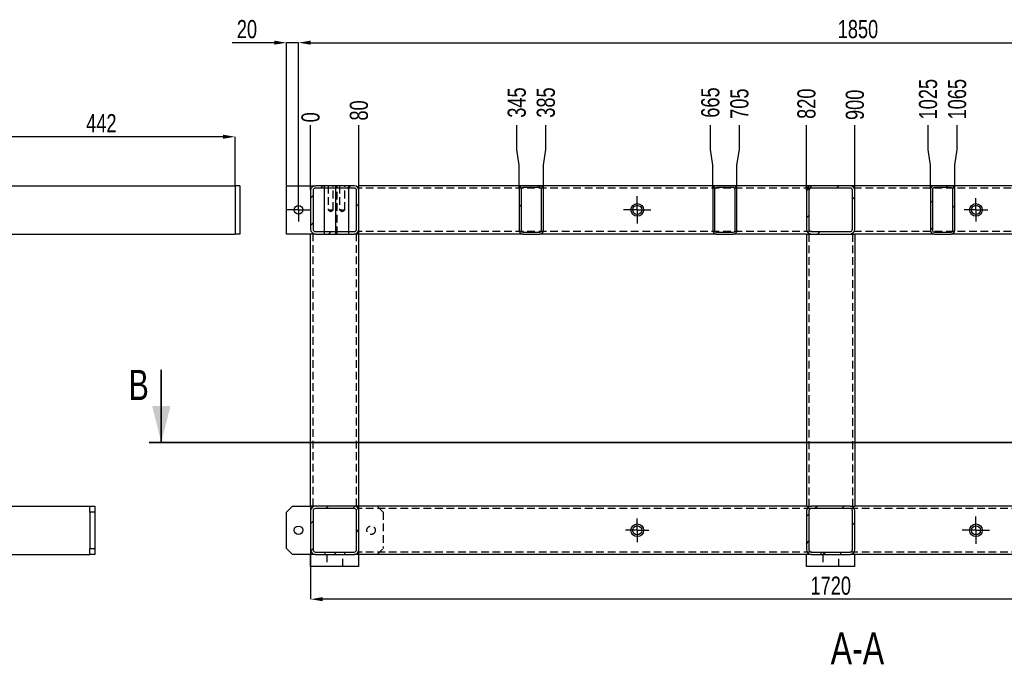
# Model space of a CAD drawing. Header units: millimetres. Extents: x 0 to 841, y 0 to 594.
# Tile 11 of 14: x 397 to 560, y 310 to 416. Entities that reach past the tile are written whole.
import ezdxf

# ---------------------------------------------------------------- set-up
doc = ezdxf.new("R2010")
doc.units = ezdxf.units.MM
doc.header["$PDSIZE"] = -1
doc.linetypes.add('CENTERX2', pattern=[20.32, 12.7, -2.54, 2.54, -2.54])
doc.linetypes.add('HIDDEN', pattern=[1.905, 1.27, -0.635])
for name, color, linetype in [('COTES', 1, 'Continuous'), ('NOTES', 6, 'Continuous'), ('TRAIT-FINS', 9, 'Continuous'), ('TRAIT-MIXTES', 3, 'CENTERX2'), ('TRAIT-TIRET', 2, 'HIDDEN')]:
    doc.layers.add(name, color=color, linetype=linetype)
doc.layers.add('TRAIT-FORT', color=4, linetype='Continuous', lineweight=25)
doc.styles.add('SLDTEXTSTYLE0', font='TXT', dxfattribs={"width": 0.75})
doc.dimstyles.new('SLDDIMSTYLE11', dxfattribs={"dimtxt": 3, "dimasz": 0.333333, "dimexe": 0, "dimexo": 0.0625, "dimgap": 0.75, "dimtad": 0, "dimtih": 1, "dimtoh": 1, "dimdec": 0, "dimlfac": 10, "dimrnd": 1e-09, "dimdsep": 46, "dimtxsty": 'SLDTEXTSTYLE0', "dimblk1": 'ORIGIN', "dimblk2": 'ORIGIN', "dimsah": 1, "dimcen": 0.09, "dimadec": 0, "dimazin": 2, "dimtfac": 1, "dimtdec": 0, "dimtofl": 0, "dimtmove": 0, "dimatfit": 3, "dimldrblk": 'ORIGIN', "dimfxl": 1, "dimfrac": 2, "dimtolj": 1, "dimtzin": 12, "dimarcsym": 0})
doc.dimstyles.new('SLDDIMSTYLE12', dxfattribs={"dimtxt": 3, "dimasz": 2, "dimexe": 0, "dimexo": 0.0625, "dimgap": 0.75, "dimtad": 0, "dimtih": 1, "dimtoh": 1, "dimdec": 0, "dimlfac": 10, "dimrnd": 1e-09, "dimzin": 12, "dimdsep": 46, "dimtxsty": 'SLDTEXTSTYLE0', "dimsah": 1, "dimcen": 0.09, "dimadec": 0, "dimazin": 3, "dimtfac": 1, "dimtdec": 0, "dimtofl": 0, "dimtmove": 0, "dimatfit": 3, "dimfxl": 1, "dimfrac": 2, "dimtolj": 1, "dimtzin": 12, "dimarcsym": 0})
doc.dimstyles.new('SLDDIMSTYLE2', dxfattribs={"dimtxt": 3, "dimasz": 2, "dimexe": 0, "dimexo": 0.0625, "dimgap": 0.75, "dimtad": 1, "dimdec": 0, "dimlfac": 10, "dimrnd": 1e-09, "dimzin": 12, "dimdsep": 46, "dimtxsty": 'SLDTEXTSTYLE0', "dimsah": 1, "dimcen": 0.09, "dimadec": 0, "dimazin": 3, "dimtfac": 1, "dimtdec": 0, "dimtofl": 0, "dimtmove": 0, "dimatfit": 3, "dimfxl": 1, "dimfrac": 2, "dimtolj": 1, "dimtzin": 12, "dimarcsym": 0})
doc.dimstyles.new('SLDDIMSTYLE3', dxfattribs={"dimtxt": 3, "dimasz": 2, "dimexe": 0, "dimexo": 0.0625, "dimgap": 0.75, "dimtad": 1, "dimdec": 0, "dimlfac": 10, "dimrnd": 1e-09, "dimzin": 12, "dimdsep": 46, "dimtxsty": 'SLDTEXTSTYLE0', "dimsah": 1, "dimcen": 0.09, "dimadec": 0, "dimazin": 3, "dimtfac": 1, "dimtdec": 0, "dimtmove": 0, "dimatfit": 0, "dimfxl": 1, "dimfrac": 2, "dimtolj": 1, "dimtzin": 12, "dimarcsym": 0})
pattern_1 = [(45, (0, 0), (-13.4704, 13.4704), []), (45, (4.49, 2e-323), (-13.4704, 13.4704), []), (45, (8.98, 4e-323), (-13.4704, 13.4704), []), (45, (13.47, 6e-323), (-13.4704, 13.4704), [])]

# ---------------------------------------------------------------- blocks, each defined once
blk = doc.blocks.new('_D_39')
at = {"layer": 'COTES', "color": 0, "lineweight": -2, "transparency": 16777216}
for p, q in [((388.58, 335.19), (388.58, 397.02)), ((430.78, 397.02), (390.58, 397.02)), ((432.78, 388.99), (432.78, 397.02))]:
    blk.add_line(p, q, dxfattribs=at)
at = {"layer": 'COTES', "color": 0, "transparency": 16777216}
for points in [[(390.58, 397.36), (390.58, 396.69), (388.58, 397.02)], [(430.78, 397.36), (430.78, 396.69), (432.78, 397.02)]]:
    blk.add_solid(points, dxfattribs=at)
at = {"layer": 'Defpoints', "color": 0, "transparency": 16777216}
for p in [(388.58, 397.02), (432.78, 388.93), (388.58, 335.13)]:
    blk.add_point(p, dxfattribs=at)
at = {"layer": 'COTES', "color": 0, "transparency": 16777216, "insert": (410.68, 400.77), "char_height": 3, "attachment_point": 2, "style": 'SLDTEXTSTYLE0'}
blk.add_mtext('\\A1;442', dxfattribs=at)
blk = doc.blocks.new('_D_43')
at = {"layer": 'COTES', "color": 0, "lineweight": -2, "transparency": 16777216}
blk.add_line((445.27, 388.19), (445.27, 398.93), dxfattribs=at)
at = {"layer": 'Defpoints', "color": 0, "transparency": 16777216}
for p in [(445.27, 398.93), (445.27, 388.13), (445.27, 388.13)]:
    blk.add_point(p, dxfattribs=at)
at = {"layer": 'COTES', "color": 0, "transparency": 16777216, "insert": (445.27, 400.24), "char_height": 3, "attachment_point": 5, "rotation": 90, "style": 'SLDTEXTSTYLE0'}
blk.add_mtext('\\A1;0', dxfattribs=at)
blk = doc.blocks.new('_Origin')
at = {"color": 0, "linetype": 'ByBlock', "lineweight": -2}
blk.add_line((0, 0), (-1, 0), dxfattribs=at)
blk.add_circle((0, 0), 0.5, dxfattribs=at)
blk = doc.blocks.new('_D_44')
at = {"layer": 'COTES', "color": 0, "lineweight": -2, "transparency": 16777216}
blk.add_line((453.27, 388.19), (453.27, 398.93), dxfattribs=at)
at = {"layer": 'Defpoints', "color": 0, "transparency": 16777216}
for p in [(453.27, 398.93), (445.27, 388.13), (453.27, 388.13)]:
    blk.add_point(p, dxfattribs=at)
at = {"layer": 'COTES', "color": 0, "transparency": 16777216, "insert": (453.27, 401.37), "char_height": 3, "attachment_point": 5, "rotation": 90, "style": 'SLDTEXTSTYLE0'}
blk.add_mtext('\\A1;80', dxfattribs=at)
blk = doc.blocks.new('_D_45')
at = {"layer": 'COTES', "color": 0, "lineweight": -2, "transparency": 16777216}
for p, q in [((479.37, 394.93), (479.37, 398.93)), ((479.77, 392.33), (479.37, 394.93)), ((479.77, 388.39), (479.77, 392.33))]:
    blk.add_line(p, q, dxfattribs=at)
at = {"layer": 'Defpoints', "color": 0, "transparency": 16777216}
for p in [(479.37, 398.93), (445.27, 388.13), (479.77, 388.33)]:
    blk.add_point(p, dxfattribs=at)
at = {"layer": 'COTES', "color": 0, "transparency": 16777216, "insert": (479.37, 402.68), "char_height": 3, "attachment_point": 5, "rotation": 90, "style": 'SLDTEXTSTYLE0'}
blk.add_mtext('\\A1;345', dxfattribs=at)
blk = doc.blocks.new('_D_46')
at = {"layer": 'COTES', "color": 0, "lineweight": -2, "transparency": 16777216}
for p, q in [((484.18, 394.93), (484.18, 398.93)), ((483.77, 392.33), (484.18, 394.93)), ((483.77, 388.39), (483.77, 392.33))]:
    blk.add_line(p, q, dxfattribs=at)
at = {"layer": 'Defpoints', "color": 0, "transparency": 16777216}
for p in [(484.18, 398.93), (445.27, 388.13), (483.77, 388.33)]:
    blk.add_point(p, dxfattribs=at)
at = {"layer": 'COTES', "color": 0, "transparency": 16777216, "insert": (484.18, 402.68), "char_height": 3, "attachment_point": 5, "rotation": 90, "style": 'SLDTEXTSTYLE0'}
blk.add_mtext('\\A1;385', dxfattribs=at)
blk = doc.blocks.new('_D_47')
at = {"layer": 'COTES', "color": 0, "lineweight": -2, "transparency": 16777216}
for p, q in [((511.37, 394.93), (511.37, 398.93)), ((511.77, 392.33), (511.37, 394.93)), ((511.77, 388.39), (511.77, 392.33))]:
    blk.add_line(p, q, dxfattribs=at)
at = {"layer": 'Defpoints', "color": 0, "transparency": 16777216}
for p in [(511.37, 398.93), (445.27, 388.13), (511.77, 388.33)]:
    blk.add_point(p, dxfattribs=at)
at = {"layer": 'COTES', "color": 0, "transparency": 16777216, "insert": (511.37, 402.68), "char_height": 3, "attachment_point": 5, "rotation": 90, "style": 'SLDTEXTSTYLE0'}
blk.add_mtext('\\A1;665', dxfattribs=at)
blk = doc.blocks.new('_D_48')
at = {"layer": 'COTES', "color": 0, "lineweight": -2, "transparency": 16777216}
for p, q in [((516.18, 394.93), (516.18, 398.93)), ((515.77, 392.33), (516.18, 394.93)), ((515.77, 388.39), (515.77, 392.33))]:
    blk.add_line(p, q, dxfattribs=at)
at = {"layer": 'Defpoints', "color": 0, "transparency": 16777216}
for p in [(516.18, 398.93), (445.27, 388.13), (515.77, 388.33)]:
    blk.add_point(p, dxfattribs=at)
at = {"layer": 'COTES', "color": 0, "transparency": 16777216, "insert": (516.18, 402.49), "char_height": 3, "attachment_point": 5, "rotation": 90, "style": 'SLDTEXTSTYLE0'}
blk.add_mtext('\\A1;705', dxfattribs=at)
blk = doc.blocks.new('_D_49')
at = {"layer": 'COTES', "color": 0, "lineweight": -2, "transparency": 16777216}
blk.add_line((527.27, 388.19), (527.27, 398.93), dxfattribs=at)
at = {"layer": 'Defpoints', "color": 0, "transparency": 16777216}
for p in [(527.27, 398.93), (445.27, 388.13), (527.27, 388.13)]:
    blk.add_point(p, dxfattribs=at)
at = {"layer": 'COTES', "color": 0, "transparency": 16777216, "insert": (527.27, 402.49), "char_height": 3, "attachment_point": 5, "rotation": 90, "style": 'SLDTEXTSTYLE0'}
blk.add_mtext('\\A1;820', dxfattribs=at)
blk = doc.blocks.new('_D_50')
at = {"layer": 'COTES', "color": 0, "lineweight": -2, "transparency": 16777216}
blk.add_line((535.27, 388.19), (535.27, 398.93), dxfattribs=at)
at = {"layer": 'Defpoints', "color": 0, "transparency": 16777216}
for p in [(535.27, 398.93), (445.27, 388.13), (535.27, 388.13)]:
    blk.add_point(p, dxfattribs=at)
at = {"layer": 'COTES', "color": 0, "transparency": 16777216, "insert": (535.27, 402.3), "char_height": 3, "attachment_point": 5, "rotation": 90, "style": 'SLDTEXTSTYLE0'}
blk.add_mtext('\\A1;900', dxfattribs=at)
blk = doc.blocks.new('_D_51')
at = {"layer": 'COTES', "color": 0, "lineweight": -2, "transparency": 16777216}
for p, q in [((547.37, 394.93), (547.37, 398.93)), ((547.77, 392.33), (547.37, 394.93)), ((547.77, 388.39), (547.77, 392.33))]:
    blk.add_line(p, q, dxfattribs=at)
at = {"layer": 'Defpoints', "color": 0, "transparency": 16777216}
for p in [(547.37, 398.93), (445.27, 388.13), (547.77, 388.33)]:
    blk.add_point(p, dxfattribs=at)
at = {"layer": 'COTES', "color": 0, "transparency": 16777216, "insert": (547.37, 403.24), "char_height": 3, "attachment_point": 5, "rotation": 90, "style": 'SLDTEXTSTYLE0'}
blk.add_mtext('\\A1;1025', dxfattribs=at)
blk = doc.blocks.new('_D_52')
at = {"layer": 'COTES', "color": 0, "lineweight": -2, "transparency": 16777216}
for p, q in [((552.18, 394.93), (552.18, 398.93)), ((551.77, 392.33), (552.18, 394.93)), ((551.77, 388.39), (551.77, 392.33))]:
    blk.add_line(p, q, dxfattribs=at)
at = {"layer": 'Defpoints', "color": 0, "transparency": 16777216}
for p in [(552.18, 398.93), (445.27, 388.13), (551.77, 388.33)]:
    blk.add_point(p, dxfattribs=at)
at = {"layer": 'COTES', "color": 0, "transparency": 16777216, "insert": (552.18, 403.24), "char_height": 3, "attachment_point": 5, "rotation": 90, "style": 'SLDTEXTSTYLE0'}
blk.add_mtext('\\A1;1065', dxfattribs=at)
blk = doc.blocks.new('_D_53')
at = {"layer": 'COTES', "color": 0, "lineweight": -2, "transparency": 16777216}
for p, q in [((577.87, 394.93), (577.87, 398.93)), ((578.27, 392.33), (577.87, 394.93)), ((578.27, 388.39), (578.27, 392.33))]:
    blk.add_line(p, q, dxfattribs=at)
at = {"layer": 'Defpoints', "color": 0, "transparency": 16777216}
for p in [(577.87, 398.93), (445.27, 388.13), (578.27, 388.33)]:
    blk.add_point(p, dxfattribs=at)
at = {"layer": 'COTES', "color": 0, "transparency": 16777216, "insert": (577.87, 403.24), "char_height": 3, "attachment_point": 5, "rotation": 90, "style": 'SLDTEXTSTYLE0'}
blk.add_mtext('\\A1;1330', dxfattribs=at)
blk = doc.blocks.new('_D_54')
at = {"layer": 'COTES', "color": 0, "lineweight": -2, "transparency": 16777216}
for p, q in [((582.68, 394.93), (582.68, 398.93)), ((582.27, 392.33), (582.68, 394.93)), ((582.27, 388.39), (582.27, 392.33))]:
    blk.add_line(p, q, dxfattribs=at)
at = {"layer": 'Defpoints', "color": 0, "transparency": 16777216}
for p in [(582.68, 398.93), (445.27, 388.13), (582.27, 388.33)]:
    blk.add_point(p, dxfattribs=at)
at = {"layer": 'COTES', "color": 0, "transparency": 16777216, "insert": (582.68, 403.24), "char_height": 3, "attachment_point": 5, "rotation": 90, "style": 'SLDTEXTSTYLE0'}
blk.add_mtext('\\A1;1370', dxfattribs=at)
blk = doc.blocks.new('_D_55')
at = {"layer": 'COTES', "color": 0, "lineweight": -2, "transparency": 16777216}
blk.add_line((618.27, 388.19), (618.27, 398.93), dxfattribs=at)
at = {"layer": 'Defpoints', "color": 0, "transparency": 16777216}
for p in [(618.27, 398.93), (445.27, 388.13), (618.27, 388.13)]:
    blk.add_point(p, dxfattribs=at)
at = {"layer": 'COTES', "color": 0, "transparency": 16777216, "insert": (618.27, 403.24), "char_height": 3, "attachment_point": 5, "rotation": 90, "style": 'SLDTEXTSTYLE0'}
blk.add_mtext('\\A1;1730', dxfattribs=at)
blk = doc.blocks.new('_D_56')
at = {"layer": 'COTES', "color": 0, "lineweight": -2, "transparency": 16777216}
blk.add_line((626.27, 388.19), (626.27, 398.93), dxfattribs=at)
at = {"layer": 'Defpoints', "color": 0, "transparency": 16777216}
for p in [(626.27, 398.93), (445.27, 388.13), (626.27, 388.13)]:
    blk.add_point(p, dxfattribs=at)
at = {"layer": 'COTES', "color": 0, "transparency": 16777216, "insert": (626.27, 402.87), "char_height": 3, "attachment_point": 5, "rotation": 90, "style": 'SLDTEXTSTYLE0'}
blk.add_mtext('\\A1;1810', dxfattribs=at)
blk = doc.blocks.new('_D_57')
at = {"layer": 'COTES', "color": 0, "lineweight": -2, "transparency": 16777216}
for p, q in [((445.27, 335.87), (445.27, 320.52)), ((617.27, 335.87), (617.27, 320.52)), ((615.27, 320.52), (447.27, 320.52))]:
    blk.add_line(p, q, dxfattribs=at)
at = {"layer": 'COTES', "color": 0, "transparency": 16777216}
for points in [[(447.27, 320.86), (447.27, 320.19), (445.27, 320.52)], [(615.27, 320.86), (615.27, 320.19), (617.27, 320.52)]]:
    blk.add_solid(points, dxfattribs=at)
at = {"layer": 'Defpoints', "color": 0, "transparency": 16777216}
for p in [(445.27, 335.93), (617.27, 335.93), (445.27, 320.52)]:
    blk.add_point(p, dxfattribs=at)
at = {"layer": 'COTES', "color": 0, "transparency": 16777216, "insert": (531.27, 324.27), "char_height": 3, "attachment_point": 2, "style": 'SLDTEXTSTYLE0'}
blk.add_mtext('\\A1;1720', dxfattribs=at)
blk = doc.blocks.new('_D_58')
at = {"layer": 'COTES', "color": 0, "lineweight": -2, "transparency": 16777216}
for p, q in [((443.27, 386.89), (443.27, 412.58)), ((445.27, 412.58), (626.27, 412.58)), ((628.27, 386.89), (628.27, 412.58))]:
    blk.add_line(p, q, dxfattribs=at)
at = {"layer": 'COTES', "color": 0, "transparency": 16777216}
for points in [[(445.27, 412.92), (445.27, 412.25), (443.27, 412.58)], [(626.27, 412.92), (626.27, 412.25), (628.27, 412.58)]]:
    blk.add_solid(points, dxfattribs=at)
at = {"layer": 'Defpoints', "color": 0, "transparency": 16777216}
for p in [(628.27, 412.58), (443.27, 386.83), (628.27, 386.83)]:
    blk.add_point(p, dxfattribs=at)
at = {"layer": 'COTES', "color": 0, "transparency": 16777216, "insert": (535.77, 416.33), "char_height": 3, "attachment_point": 2, "style": 'SLDTEXTSTYLE0'}
blk.add_mtext('\\A1;1850', dxfattribs=at)
blk = doc.blocks.new('_D_59')
at = {"layer": 'COTES', "color": 0, "lineweight": -2, "transparency": 16777216}
for p, q in [((439.27, 412.58), (432.31, 412.58)), ((441.27, 388.99), (441.27, 412.58)), ((443.27, 412.58), (441.27, 412.58)), ((443.27, 386.89), (443.27, 412.58)), ((445.27, 412.58), (447.27, 412.58))]:
    blk.add_line(p, q, dxfattribs=at)
at = {"layer": 'COTES', "color": 0, "transparency": 16777216}
for points in [[(439.27, 412.92), (439.27, 412.25), (441.27, 412.58)], [(445.27, 412.92), (445.27, 412.25), (443.27, 412.58)]]:
    blk.add_solid(points, dxfattribs=at)
at = {"layer": 'Defpoints', "color": 0, "transparency": 16777216}
for p in [(441.27, 412.58), (441.27, 388.93), (443.27, 386.83)]:
    blk.add_point(p, dxfattribs=at)
at = {"layer": 'COTES', "color": 0, "transparency": 16777216, "insert": (434.75, 416.33), "char_height": 3, "attachment_point": 2, "style": 'SLDTEXTSTYLE0'}
blk.add_mtext('\\A1;20', dxfattribs=at)
blk = doc.blocks.new('SW_CENTERMARKSYMBOL_16')
at = {"layer": 'TRAIT-MIXTES', "color": 0}
for p, q in [((0, 1.2), (0, 1.9)), ((-1.2, 0), (-1.9, 0)), ((0, 0), (-1.2, 0)), ((0, 0), (0, 1.2)), ((0, 0), (0, -1.2)), ((0, 0), (1.2, 0)), ((1.2, 0), (1.9, 0)), ((0, -1.2), (0, -1.9))]:
    blk.add_line(p, q, dxfattribs=at)
blk = doc.blocks.new('SW_CENTERMARKSYMBOL_17')
at = {"layer": 'TRAIT-MIXTES', "color": 0}
for p, q in [((0, 1.2), (0, 2.25)), ((-1.2, 0), (-2.25, 0)), ((0, 0), (-1.2, 0)), ((0, 0), (0, 1.2)), ((0, 0), (0, -1.2)), ((0, 0), (1.2, 0)), ((1.2, 0), (2.25, 0)), ((0, -1.2), (0, -2.25))]:
    blk.add_line(p, q, dxfattribs=at)
blk = doc.blocks.new('SW_CENTERMARKSYMBOL_18')
at = {"layer": 'TRAIT-MIXTES', "color": 0}
for p, q in [((0, 1.2), (0, 1.95)), ((-1.2, 0), (-1.95, 0)), ((0, 0), (-1.2, 0)), ((0, 0), (0, 1.2)), ((0, 0), (0, -1.2)), ((0, 0), (1.2, 0)), ((1.2, 0), (1.95, 0)), ((0, -1.2), (0, -1.95))]:
    blk.add_line(p, q, dxfattribs=at)
blk = doc.blocks.new('SW_CENTERMARKSYMBOL_19')
at = {"layer": 'TRAIT-MIXTES', "color": 0}
for p, q in [((0, 1.2), (0, 2.25)), ((-1.2, 0), (-2.25, 0)), ((0, 0), (-1.2, 0)), ((0, 0), (0, 1.2)), ((0, 0), (0, -1.2)), ((0, 0), (1.2, 0)), ((1.2, 0), (2.25, 0)), ((0, -1.2), (0, -2.25))]:
    blk.add_line(p, q, dxfattribs=at)
blk = doc.blocks.new('SW_CENTERMARKSYMBOL_20')
at = {"layer": 'TRAIT-MIXTES', "color": 0}
for p, q in [((0, 1.2), (0, 1.95)), ((-1.2, 0), (-1.95, 0)), ((0, 0), (-1.2, 0)), ((0, 0), (0, 1.2)), ((0, 0), (0, -1.2)), ((0, 0), (1.2, 0)), ((1.2, 0), (1.95, 0)), ((0, -1.2), (0, -1.95))]:
    blk.add_line(p, q, dxfattribs=at)

msp = doc.modelspace()

# ---------------------------------------------------------------- hatches: boundary and pattern name
at = {"layer": 'TRAIT-FINS'}
h = msp.add_hatch(dxfattribs=at)
h.set_pattern_fill('DIN 201 ACIER ET FONTE', color=256, style=0, pattern_type=2)
h.set_pattern_definition(pattern_1)
edge = h.paths.add_edge_path(flags=0)
edge.add_arc((452.470897, 388.129974), 0.8, 0, 90)
edge.add_line((452.470897, 388.929974), (446.070897, 388.929974))
edge.add_arc((446.070897, 388.129974), 0.8, 90, 180)
edge.add_line((445.270897, 388.129974), (445.270897, 381.729974))
edge.add_arc((446.070897, 381.729974), 0.8, 180, 270)
edge.add_line((446.070897, 380.929974), (452.470897, 380.929974))
edge.add_arc((452.470897, 381.729974), 0.8, 270, 360)
edge.add_line((453.270897, 381.729974), (453.270897, 388.129974))
edge = h.paths.add_edge_path(flags=0)
edge.add_line((452.870897, 388.129974), (452.870897, 381.729974))
edge.add_arc((452.470897, 381.729974), 0.4, 270, 360, ccw=False)
edge.add_line((452.470897, 381.329974), (446.070897, 381.329974))
edge.add_arc((446.070897, 381.729974), 0.4, 180, 270, ccw=False)
edge.add_line((445.670897, 381.729974), (445.670897, 388.129974))
edge.add_arc((446.070897, 388.129974), 0.4, 90, 180, ccw=False)
edge.add_line((446.070897, 388.529974), (452.470897, 388.529974))
edge.add_arc((452.470897, 388.129974), 0.4, 0, 90, ccw=False)
h = msp.add_hatch(dxfattribs=at)
h.set_pattern_fill('DIN 201 ACIER ET FONTE', color=256, style=0, pattern_type=2)
h.set_pattern_definition(pattern_1)
edge = h.paths.add_edge_path(flags=0)
edge.add_line((479.770897, 388.329974), (479.770897, 381.529974))
edge.add_arc((480.370897, 381.529974), 0.6, 180, 270)
edge.add_line((480.370897, 380.929974), (483.170897, 380.929974))
edge.add_arc((483.170897, 381.529974), 0.6, 270, 360)
edge.add_line((483.770897, 381.529974), (483.770897, 388.329974))
edge.add_arc((483.170897, 388.329974), 0.6, 0, 90)
edge.add_line((483.170897, 388.929974), (480.370897, 388.929974))
edge.add_arc((480.370897, 388.329974), 0.6, 90, 180)
edge = h.paths.add_edge_path(flags=0)
edge.add_arc((480.370897, 381.529974), 0.3, 180, 270, ccw=False)
edge.add_line((480.070897, 381.529974), (480.070897, 388.329974))
edge.add_arc((480.370897, 388.329974), 0.3, 90, 180, ccw=False)
edge.add_line((480.370897, 388.629974), (483.170897, 388.629974))
edge.add_arc((483.170897, 388.329974), 0.3, 0, 90, ccw=False)
edge.add_line((483.470897, 388.329974), (483.470897, 381.529974))
edge.add_arc((483.170897, 381.529974), 0.3, 270, 360, ccw=False)
edge.add_line((483.170897, 381.229974), (480.370897, 381.229974))
h = msp.add_hatch(dxfattribs=at)
h.set_pattern_fill('DIN 201 ACIER ET FONTE', color=256, style=0, pattern_type=2)
h.set_pattern_definition(pattern_1)
edge = h.paths.add_edge_path(flags=0)
edge.add_line((511.770897, 388.329974), (511.770897, 381.529974))
edge.add_arc((512.370897, 381.529974), 0.6, 180, 270)
edge.add_line((512.370897, 380.929974), (515.170897, 380.929974))
edge.add_arc((515.170897, 381.529974), 0.6, 270, 360)
edge.add_line((515.770897, 381.529974), (515.770897, 388.329974))
edge.add_arc((515.170897, 388.329974), 0.6, 0, 90)
edge.add_line((515.170897, 388.929974), (512.370897, 388.929974))
edge.add_arc((512.370897, 388.329974), 0.6, 90, 180)
edge = h.paths.add_edge_path(flags=0)
edge.add_arc((512.370897, 381.529974), 0.3, 180, 270, ccw=False)
edge.add_line((512.070897, 381.529974), (512.070897, 388.329974))
edge.add_arc((512.370897, 388.329974), 0.3, 90, 180, ccw=False)
edge.add_line((512.370897, 388.629974), (515.170897, 388.629974))
edge.add_arc((515.170897, 388.329974), 0.3, 0, 90, ccw=False)
edge.add_line((515.470897, 388.329974), (515.470897, 381.529974))
edge.add_arc((515.170897, 381.529974), 0.3, 270, 360, ccw=False)
edge.add_line((515.170897, 381.229974), (512.370897, 381.229974))
h = msp.add_hatch(dxfattribs=at)
h.set_pattern_fill('DIN 201 ACIER ET FONTE', color=256, style=0, pattern_type=2)
h.set_pattern_definition(pattern_1)
edge = h.paths.add_edge_path(flags=0)
edge.add_line((534.470897, 388.929974), (528.070897, 388.929974))
edge.add_arc((528.070897, 388.129974), 0.8, 90, 180)
edge.add_line((527.270897, 388.129974), (527.270897, 381.729974))
edge.add_arc((528.070897, 381.729974), 0.8, 180, 270)
edge.add_line((528.070897, 380.929974), (534.470897, 380.929974))
edge.add_arc((534.470897, 381.729974), 0.8, 270, 360)
edge.add_line((535.270897, 381.729974), (535.270897, 388.129974))
edge.add_arc((534.470897, 388.129974), 0.8, 0, 90)
edge = h.paths.add_edge_path(flags=0)
edge.add_arc((528.070897, 388.129974), 0.4, 90, 180, ccw=False)
edge.add_line((528.070897, 388.529974), (534.470897, 388.529974))
edge.add_arc((534.470897, 388.129974), 0.4, 0, 90, ccw=False)
edge.add_line((534.870897, 388.129974), (534.870897, 381.729974))
edge.add_arc((534.470897, 381.729974), 0.4, 270, 360, ccw=False)
edge.add_line((534.470897, 381.329974), (528.070897, 381.329974))
edge.add_arc((528.070897, 381.729974), 0.4, 180, 270, ccw=False)
edge.add_line((527.670897, 381.729974), (527.670897, 388.129974))
h = msp.add_hatch(dxfattribs=at)
h.set_pattern_fill('DIN 201 ACIER ET FONTE', color=256, style=0, pattern_type=2)
h.set_pattern_definition(pattern_1)
edge = h.paths.add_edge_path(flags=0)
edge.add_line((547.770897, 388.329974), (547.770897, 381.529974))
edge.add_arc((548.370897, 381.529974), 0.6, 180, 270)
edge.add_line((548.370897, 380.929974), (551.170897, 380.929974))
edge.add_arc((551.170897, 381.529974), 0.6, 270, 360)
edge.add_line((551.770897, 381.529974), (551.770897, 388.329974))
edge.add_arc((551.170897, 388.329974), 0.6, 0, 90)
edge.add_line((551.170897, 388.929974), (548.370897, 388.929974))
edge.add_arc((548.370897, 388.329974), 0.6, 90, 180)
edge = h.paths.add_edge_path(flags=0)
edge.add_arc((548.370897, 381.529974), 0.3, 180, 270, ccw=False)
edge.add_line((548.070897, 381.529974), (548.070897, 388.329974))
edge.add_arc((548.370897, 388.329974), 0.3, 90, 180, ccw=False)
edge.add_line((548.370897, 388.629974), (551.170897, 388.629974))
edge.add_arc((551.170897, 388.329974), 0.3, 0, 90, ccw=False)
edge.add_line((551.470897, 388.329974), (551.470897, 381.529974))
edge.add_arc((551.170897, 381.529974), 0.3, 270, 360, ccw=False)
edge.add_line((551.170897, 381.229974), (548.370897, 381.229974))
h = msp.add_hatch(dxfattribs=at)
h.set_pattern_fill('DIN 201 ACIER ET FONTE', color=256, style=0, pattern_type=2)
h.set_pattern_definition(pattern_1)
edge = h.paths.add_edge_path(flags=0)
edge.add_line((452.470897, 335.929974), (446.070897, 335.929974))
edge.add_arc((446.070897, 335.129974), 0.8, 90, 180)
edge.add_line((445.270897, 335.129974), (445.270897, 328.729974))
edge.add_arc((446.070897, 328.729974), 0.8, 180, 270)
edge.add_line((446.070897, 327.929974), (452.470897, 327.929974))
edge.add_arc((452.470897, 328.729974), 0.8, 270, 360)
edge.add_line((453.270897, 328.729974), (453.270897, 335.129974))
edge.add_arc((452.470897, 335.129974), 0.8, 0, 90)
edge = h.paths.add_edge_path(flags=0)
edge.add_arc((446.070897, 335.129974), 0.4, 90, 180, ccw=False)
edge.add_line((446.070897, 335.529974), (452.470897, 335.529974))
edge.add_arc((452.470897, 335.129974), 0.4, 0, 90, ccw=False)
edge.add_line((452.870897, 335.129974), (452.870897, 328.729974))
edge.add_arc((452.470897, 328.729974), 0.4, 270, 360, ccw=False)
edge.add_line((452.470897, 328.329974), (446.070897, 328.329974))
edge.add_arc((446.070897, 328.729974), 0.4, 180, 270, ccw=False)
edge.add_line((445.670897, 328.729974), (445.670897, 335.129974))
h = msp.add_hatch(dxfattribs=at)
h.set_pattern_fill('DIN 201 ACIER ET FONTE', color=256, style=0, pattern_type=2)
h.set_pattern_definition(pattern_1)
edge = h.paths.add_edge_path(flags=0)
edge.add_line((534.470897, 335.929974), (528.070897, 335.929974))
edge.add_arc((528.070897, 335.129974), 0.8, 90, 180)
edge.add_line((527.270897, 335.129974), (527.270897, 328.729974))
edge.add_arc((528.070897, 328.729974), 0.8, 180, 270)
edge.add_line((528.070897, 327.929974), (534.470897, 327.929974))
edge.add_arc((534.470897, 328.729974), 0.8, 270, 360)
edge.add_line((535.270897, 328.729974), (535.270897, 335.129974))
edge.add_arc((534.470897, 335.129974), 0.8, 0, 90)
edge = h.paths.add_edge_path(flags=0)
edge.add_arc((528.070897, 335.129974), 0.4, 90, 180, ccw=False)
edge.add_line((528.070897, 335.529974), (534.470897, 335.529974))
edge.add_arc((534.470897, 335.129974), 0.4, 0, 90, ccw=False)
edge.add_line((534.870897, 335.129974), (534.870897, 328.729974))
edge.add_arc((534.470897, 328.729974), 0.4, 270, 360, ccw=False)
edge.add_line((534.470897, 328.329974), (528.070897, 328.329974))
edge.add_arc((528.070897, 328.729974), 0.4, 180, 270, ccw=False)
edge.add_line((527.670897, 328.729974), (527.670897, 335.129974))

# ---------------------------------------------------------------- linework, layer by layer
at = {"lineweight": 35}
for p, q in [((420.590897, 358.462452), (420.590897, 346.462452)), ((652.950897, 346.462452), (418.590897, 346.462452))]:
    msp.add_line(p, q, dxfattribs=at)
msp.add_solid([(420.590897, 346.462452), (422.090897, 352.462452), (419.090897, 352.462452)], dxfattribs=at)
at = {"layer": 'TRAIT-FORT', "lineweight": 25}
for p, q in [((294.581589, 388.929974), (432.781589, 388.929974)), ((432.781589, 388.929974), (432.781589, 380.929974)), ((433.581589, 388.929974), (432.781589, 388.929974)), ((433.581589, 388.929974), (433.581589, 380.929974)), ((441.270897, 380.929974), (441.270897, 388.929974)), ((441.270897, 388.929974), (446.070897, 388.929974)), ((445.270897, 388.129974), (445.270897, 381.729974)), ((445.670897, 388.129974), (445.670897, 381.729974)), ((452.470897, 388.929974), (446.070897, 388.929974)), ((452.470897, 388.529974), (446.070897, 388.529974)), ((447.492197, 388.529974), (447.492197, 381.329974)), ((449.397197, 388.529974), (449.397197, 381.329974)), ((451.597197, 381.329974), (451.597197, 388.529974)), ((452.870897, 381.729974), (452.870897, 388.129974)), ((480.370897, 388.929974), (453.270897, 388.929974)), ((453.270897, 388.129974), (453.270897, 388.929974)), ((453.270897, 381.729974), (453.270897, 388.129974)), ((479.770897, 388.329974), (479.770897, 381.529974)), ((480.070897, 388.329974), (480.070897, 381.529974)), ((483.170897, 388.929974), (480.370897, 388.929974)), ((483.170897, 388.629974), (480.370897, 388.629974)), ((512.370897, 388.929974), (483.170897, 388.929974)), ((483.470897, 381.529974), (483.470897, 388.329974)), ((483.770897, 381.529974), (483.770897, 388.329974)), ((511.770897, 388.329974), (511.770897, 381.529974)), ((512.070897, 388.329974), (512.070897, 381.529974)), ((515.170897, 388.929974), (512.370897, 388.929974)), ((515.170897, 388.629974), (512.370897, 388.629974)), ((528.070897, 388.929974), (515.170897, 388.929974)), ((515.470897, 381.529974), (515.470897, 388.329974)), ((515.770897, 381.529974), (515.770897, 388.329974)), ((527.270897, 388.129974), (527.270897, 381.729974)), ((527.670897, 388.129974), (527.670897, 381.729974)), ((534.470897, 388.929974), (528.070897, 388.929974)), ((534.470897, 388.529974), (528.070897, 388.529974)), ((548.370897, 388.929974), (534.470897, 388.929974)), ((534.870897, 381.729974), (534.870897, 388.129974)), ((535.270897, 381.729974), (535.270897, 388.129974)), ((547.770897, 388.329974), (547.770897, 381.529974)), ((548.070897, 388.329974), (548.070897, 381.529974)), ((551.170897, 388.929974), (548.370897, 388.929974)), ((551.170897, 388.629974), (548.370897, 388.629974)), ((578.870897, 388.929974), (551.170897, 388.929974)), ((551.470897, 381.529974), (551.470897, 388.329974)), ((551.770897, 381.529974), (551.770897, 388.329974)), ((294.581589, 380.929974), (432.781589, 380.929974)), ((433.581589, 380.929974), (432.781589, 380.929974)), ((445.270897, 380.929974), (441.270897, 380.929974)), ((445.270897, 335.929974), (445.270897, 380.929974)), ((446.070897, 380.929974), (445.270897, 380.929974)), ((446.070897, 381.329974), (452.470897, 381.329974)), ((446.070897, 380.929974), (452.470897, 380.929974)), ((453.270897, 380.929974), (452.470897, 380.929974)), ((453.270897, 380.929974), (453.270897, 381.729974)), ((480.370897, 380.929974), (453.270897, 380.929974)), ((453.270897, 335.929974), (453.270897, 380.929974)), ((480.370897, 381.229974), (483.170897, 381.229974)), ((480.370897, 380.929974), (483.170897, 380.929974)), ((512.370897, 380.929974), (483.170897, 380.929974)), ((512.370897, 381.229974), (515.170897, 381.229974)), ((512.370897, 380.929974), (515.170897, 380.929974)), ((527.270897, 380.929974), (515.170897, 380.929974)), ((527.270897, 380.929974), (527.270897, 335.929974)), ((527.270897, 380.929974), (528.070897, 380.929974)), ((528.070897, 381.329974), (534.470897, 381.329974)), ((528.070897, 380.929974), (534.470897, 380.929974)), ((534.470897, 380.929974), (535.270897, 380.929974)), ((548.370897, 380.929974), (535.270897, 380.929974)), ((535.270897, 380.929974), (535.270897, 335.929974)), ((548.370897, 381.229974), (551.170897, 381.229974)), ((548.370897, 380.929974), (551.170897, 380.929974)), ((578.870897, 380.929974), (551.170897, 380.929974)), ((388.581589, 335.929974), (408.781589, 335.929974)), ((408.781589, 335.929974), (409.581589, 335.929974)), ((408.781589, 334.929974), (408.781589, 335.929974)), ((409.581589, 335.929974), (409.581589, 334.929974)), ((442.270897, 335.929974), (441.270897, 334.929974)), ((442.270897, 335.929974), (445.270897, 335.929974)), ((446.070897, 335.929974), (445.270897, 335.929974)), ((452.470897, 335.929974), (446.070897, 335.929974)), ((452.470897, 335.529974), (446.070897, 335.529974)), ((453.270897, 335.929974), (452.470897, 335.929974)), ((527.270897, 335.929974), (453.270897, 335.929974)), ((453.270897, 335.129974), (453.270897, 335.929974)), ((527.270897, 335.929974), (528.070897, 335.929974)), ((534.470897, 335.929974), (528.070897, 335.929974)), ((534.470897, 335.529974), (528.070897, 335.529974)), ((534.470897, 335.929974), (535.270897, 335.929974)), ((609.270897, 335.929974), (535.270897, 335.929974)), ((409.581589, 334.929974), (408.781589, 334.929974)), ((408.781589, 334.929974), (408.781589, 328.929974)), ((409.581589, 334.929974), (409.581589, 328.929974)), ((441.270897, 328.929974), (441.270897, 334.929974)), ((445.270897, 335.129974), (445.270897, 328.729974)), ((445.670897, 335.129974), (445.670897, 328.729974)), ((452.870897, 328.729974), (452.870897, 335.129974)), ((453.270897, 328.729974), (453.270897, 335.129974)), ((527.270897, 335.129974), (527.270897, 328.729974)), ((527.670897, 335.129974), (527.670897, 328.729974)), ((534.870897, 328.729974), (534.870897, 335.129974)), ((535.270897, 328.729974), (535.270897, 335.129974)), ((408.781589, 327.929974), (408.781589, 328.929974)), ((408.781589, 328.929974), (409.581589, 328.929974)), ((409.581589, 328.929974), (409.581589, 327.929974)), ((441.270897, 328.929974), (442.270897, 327.929974)), ((388.581589, 327.929974), (408.781589, 327.929974)), ((409.581589, 327.929974), (408.781589, 327.929974)), ((445.270897, 327.929974), (442.270897, 327.929974)), ((445.270897, 325.929974), (445.270897, 327.929974)), ((446.070897, 327.929974), (445.270897, 327.929974)), ((446.070897, 328.329974), (452.470897, 328.329974)), ((446.070897, 327.929974), (452.470897, 327.929974)), ((453.270897, 327.929974), (452.470897, 327.929974)), ((453.270897, 327.929974), (453.270897, 328.729974)), ((527.270897, 327.929974), (453.270897, 327.929974)), ((453.270897, 325.929974), (453.270897, 327.929974)), ((527.270897, 325.929974), (527.270897, 327.929974)), ((528.070897, 327.929974), (527.270897, 327.929974)), ((528.070897, 328.329974), (534.470897, 328.329974)), ((528.070897, 327.929974), (534.470897, 327.929974)), ((535.270897, 327.929974), (534.470897, 327.929974)), ((609.270897, 327.929974), (535.270897, 327.929974)), ((535.270897, 325.929974), (535.270897, 327.929974)), ((453.270897, 325.929974), (445.270897, 325.929974)), ((535.270897, 325.929974), (527.270897, 325.929974))]:
    msp.add_line(p, q, dxfattribs=at)
for centre, radius in [((499.270897, 384.929974), 1.05), ((555.270897, 384.929974), 1.05), ((443.270897, 384.929974), 0.7), ((499.270897, 384.929974), 0.75), ((555.270897, 384.929974), 0.75), ((443.270897, 331.929974), 0.7), ((499.270897, 331.929974), 1.05), ((499.270897, 331.929974), 0.75), ((555.270897, 331.929974), 1.05), ((555.270897, 331.929974), 0.75)]:
    msp.add_circle(centre, radius, dxfattribs=at)
for centre, radius, start, end in [((446.070897, 388.129974), 0.8, 90, 180), ((446.070897, 388.129974), 0.4, 90, 180), ((452.470897, 388.129974), 0.8, 0, 90), ((452.470897, 388.129974), 0.4, 0, 90), ((480.370897, 388.329974), 0.6, 90, 180), ((480.370897, 388.329974), 0.3, 90, 180), ((483.170897, 388.329974), 0.6, 0, 90), ((483.170897, 388.329974), 0.3, 0, 90), ((512.370897, 388.329974), 0.6, 90, 180), ((512.370897, 388.329974), 0.3, 90, 180), ((515.170897, 388.329974), 0.6, 0, 90), ((515.170897, 388.329974), 0.3, 0, 90), ((528.070897, 388.129974), 0.8, 90, 180), ((528.070897, 388.129974), 0.4, 90, 180), ((534.470897, 388.129974), 0.8, 0, 90), ((534.470897, 388.129974), 0.4, 0, 90), ((548.370897, 388.329974), 0.6, 90, 180), ((548.370897, 388.329974), 0.3, 90, 180), ((551.170897, 388.329974), 0.6, 0, 90), ((551.170897, 388.329974), 0.3, 0, 90), ((446.070897, 381.729974), 0.8, 180, 270), ((446.070897, 381.729974), 0.4, 180, 270), ((452.470897, 381.729974), 0.8, 270, 0), ((452.470897, 381.729974), 0.4, 270, 0), ((480.370897, 381.529974), 0.6, 180, 270), ((480.370897, 381.529974), 0.3, 180, 270), ((483.170897, 381.529974), 0.3, 270, 0), ((483.170897, 381.529974), 0.6, 270, 0), ((512.370897, 381.529974), 0.6, 180, 270), ((512.370897, 381.529974), 0.3, 180, 270), ((515.170897, 381.529974), 0.3, 270, 0), ((515.170897, 381.529974), 0.6, 270, 0), ((528.070897, 381.729974), 0.8, 180, 270), ((528.070897, 381.729974), 0.4, 180, 270), ((534.470897, 381.729974), 0.4, 270, 0), ((534.470897, 381.729974), 0.8, 270, 0), ((548.370897, 381.529974), 0.6, 180, 270), ((548.370897, 381.529974), 0.3, 180, 270), ((551.170897, 381.529974), 0.6, 270, 0), ((551.170897, 381.529974), 0.3, 270, 0), ((446.070897, 335.129974), 0.8, 90, 180), ((446.070897, 335.129974), 0.4, 90, 180), ((452.470897, 335.129974), 0.8, 0, 90), ((452.470897, 335.129974), 0.4, 0, 90), ((528.070897, 335.129974), 0.8, 90, 180), ((528.070897, 335.129974), 0.4, 90, 180), ((534.470897, 335.129974), 0.8, 0, 90), ((534.470897, 335.129974), 0.4, 0, 90), ((446.070897, 328.729974), 0.8, 180, 270), ((446.070897, 328.729974), 0.4, 180, 270), ((452.470897, 328.729974), 0.8, 270, 0), ((452.470897, 328.729974), 0.4, 270, 0), ((528.070897, 328.729974), 0.8, 180, 270), ((528.070897, 328.729974), 0.4, 180, 270), ((534.470897, 328.729974), 0.8, 270, 0), ((534.470897, 328.729974), 0.4, 270, 0)]:
    msp.add_arc(centre, radius, start, end, dxfattribs=at)
at = {"layer": 'TRAIT-TIRET'}
for p, q in [((447.492197, 388.929974), (447.492197, 388.529974)), ((447.492197, 388.929974), (447.492197, 388.529974)), ((448.167197, 388.929974), (448.167197, 384.929974)), ((449.017197, 384.929974), (449.017197, 388.929974)), ((449.397197, 388.929974), (449.397197, 388.529974)), ((449.397197, 388.929974), (449.397197, 388.529974)), ((449.692197, 388.529974), (449.692197, 388.929974)), ((449.692197, 380.929974), (449.692197, 388.929974)), ((450.072197, 388.929974), (450.072197, 384.929974)), ((450.922197, 384.929974), (450.922197, 388.929974)), ((451.597197, 388.529974), (451.597197, 388.929974)), ((451.597197, 388.529974), (451.597197, 388.929974)), ((528.070897, 388.529974), (453.270897, 388.529974)), ((618.270897, 388.529974), (534.470897, 388.529974)), ((448.167197, 384.929974), (449.017197, 384.929974)), ((448.167197, 384.929974), (448.592197, 384.674609)), ((448.592197, 384.674609), (449.017197, 384.929974)), ((450.072197, 384.929974), (450.922197, 384.929974)), ((450.072197, 384.929974), (450.497197, 384.674609)), ((450.497197, 384.674609), (450.922197, 384.929974)), ((445.670897, 335.929974), (445.670897, 380.929974)), ((447.492197, 381.329974), (447.492197, 380.929974)), ((447.492197, 381.329974), (447.492197, 380.929974)), ((449.397197, 381.329974), (449.397197, 380.929974)), ((449.397197, 381.329974), (449.397197, 380.929974)), ((449.692197, 380.929974), (449.692197, 381.329974)), ((451.597197, 380.929974), (451.597197, 381.329974)), ((451.597197, 380.929974), (451.597197, 381.329974)), ((452.870897, 335.929974), (452.870897, 380.929974)), ((528.070897, 381.329974), (453.270897, 381.329974)), ((527.670897, 380.929974), (527.670897, 335.929974)), ((618.270897, 381.329974), (534.470897, 381.329974)), ((534.870897, 380.929974), (534.870897, 335.929974)), ((528.070897, 335.529974), (453.270897, 335.529974)), ((457.270897, 334.929974), (456.270897, 335.929974)), ((610.070897, 335.529974), (534.470897, 335.529974)), ((457.270897, 334.929974), (457.270897, 328.929974)), ((456.270897, 327.929974), (457.270897, 328.929974)), ((447.620897, 328.329974), (447.620897, 327.929974)), ((447.945897, 327.929974), (447.945897, 325.929974)), ((450.595897, 325.929974), (450.595897, 327.929974)), ((450.920897, 327.929974), (450.920897, 328.329974)), ((528.070897, 328.329974), (453.270897, 328.329974)), ((529.620897, 328.329974), (529.620897, 327.929974)), ((529.945897, 327.929974), (529.945897, 325.929974)), ((532.595897, 325.929974), (532.595897, 327.929974)), ((532.920897, 327.929974), (532.920897, 328.329974)), ((610.070897, 328.329974), (534.470897, 328.329974))]:
    msp.add_line(p, q, dxfattribs=at)
msp.add_circle((455.270897, 331.929974), 0.7, dxfattribs=at)

# ---------------------------------------------------------------- block references
at = {"layer": 'TRAIT-MIXTES'}
for name, p in [('SW_CENTERMARKSYMBOL_16', (443.270897, 384.929974)), ('SW_CENTERMARKSYMBOL_17', (499.270897, 384.929974)), ('SW_CENTERMARKSYMBOL_18', (555.270897, 384.929974)), ('SW_CENTERMARKSYMBOL_20', (499.270897, 331.929974)), ('SW_CENTERMARKSYMBOL_19', (555.270897, 331.929974))]:
    msp.add_blockref(name, p, dxfattribs=at)

# ---------------------------------------------------------------- texts
at = {"insert": (415.179502, 358.462452), "char_height": 5, "attachment_point": 1, "style": 'SLDTEXTSTYLE0'}
msp.add_mtext('B', dxfattribs=at)
at = {"layer": 'NOTES', "insert": (535.682702, 315.044347), "char_height": 5.2916667, "attachment_point": 2, "style": 'SLDTEXTSTYLE0'}
msp.add_mtext('A-A', dxfattribs=at)

# ---------------------------------------------------------------- dimensions: what is measured, and where the dimension line sits
at = {"layer": 'COTES'}
for base, p1, p2, dimstyle, picture, middle in [((441.270897, 412.584343), (443.270897, 386.829974), (441.270897, 388.929974), 'SLDDIMSTYLE3', '_D_59', (434.746864, 412.584343)), ((628.270897, 412.584343), (443.270897, 386.829974), (628.270897, 386.829974), 'SLDDIMSTYLE2', '_D_58', (535.770897, 412.584343)), ((388.581589, 397.022659), (432.781589, 388.929974), (388.581589, 335.129974), 'SLDDIMSTYLE2', '_D_39', (410.681589, 397.022659)), ((445.270897, 320.524228), (617.270897, 335.929974), (445.270897, 335.929974), 'SLDDIMSTYLE2', '_D_57', (531.270897, 320.524228))]:
    dim = msp.add_linear_dim(base=base, p1=p1, p2=p2, dimstyle=dimstyle, dxfattribs=at)
    dim.commit()
    dim.dimension.update_dxf_attribs({"geometry": picture, "text_midpoint": middle, "dimtype": 160})
for feature_location, offset, origin, dimstyle, picture, middle in [((547.770897, 388.329974), (-0.405063, 10.6), (445.270897, 388.129974), 'SLDDIMSTYLE12', '_D_51', (547.365834, 403.242474)), ((551.770897, 388.329974), (0.405063, 10.6), (445.270897, 388.129974), 'SLDDIMSTYLE12', '_D_52', (552.175959, 403.242474)), ((578.270897, 388.329974), (-0.405063, 10.6), (445.270897, 388.129974), 'SLDDIMSTYLE12', '_D_53', (577.865834, 403.242474)), ((582.270897, 388.329974), (0.405063, 10.6), (445.270897, 388.129974), 'SLDDIMSTYLE12', '_D_54', (582.675959, 403.242474)), ((618.270897, 388.129974), (0, 10.8), (445.270897, 388.129974), 'SLDDIMSTYLE12', '_D_55', (618.270897, 403.242474)), ((626.270897, 388.129974), (0, 10.8), (445.270897, 388.129974), 'SLDDIMSTYLE12', '_D_56', (626.270897, 402.867474)), ((479.770897, 388.329974), (-0.405063, 10.6), (445.270897, 388.129974), 'SLDDIMSTYLE12', '_D_45', (479.365834, 402.679974)), ((483.770897, 388.329974), (0.405063, 10.6), (445.270897, 388.129974), 'SLDDIMSTYLE12', '_D_46', (484.175959, 402.679974)), ((511.770897, 388.329974), (-0.405063, 10.6), (445.270897, 388.129974), 'SLDDIMSTYLE12', '_D_47', (511.365834, 402.679974)), ((515.770897, 388.329974), (0.405063, 10.6), (445.270897, 388.129974), 'SLDDIMSTYLE12', '_D_48', (516.175959, 402.492474)), ((527.270897, 388.129974), (0, 10.8), (445.270897, 388.129974), 'SLDDIMSTYLE12', '_D_49', (527.270897, 402.492474)), ((535.270897, 388.129974), (0, 10.8), (445.270897, 388.129974), 'SLDDIMSTYLE12', '_D_50', (535.270897, 402.304974)), ((453.270897, 388.129974), (0, 10.8), (445.270897, 388.129974), 'SLDDIMSTYLE12', '_D_44', (453.270897, 401.367474)), ((445.2708966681, 388.1299743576), (0, 10.8), (445.2708966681, 388.1299743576), 'SLDDIMSTYLE11', '_D_43', (445.2708966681, 400.2424743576))]:
    dim = msp.add_ordinate_dim(feature_location=feature_location, offset=offset, dtype=1, origin=origin, dimstyle=dimstyle, dxfattribs=at)
    dim.commit()
    dim.dimension.update_dxf_attribs({"geometry": picture, "text_midpoint": middle})

doc.saveas('drawing.dxf')
